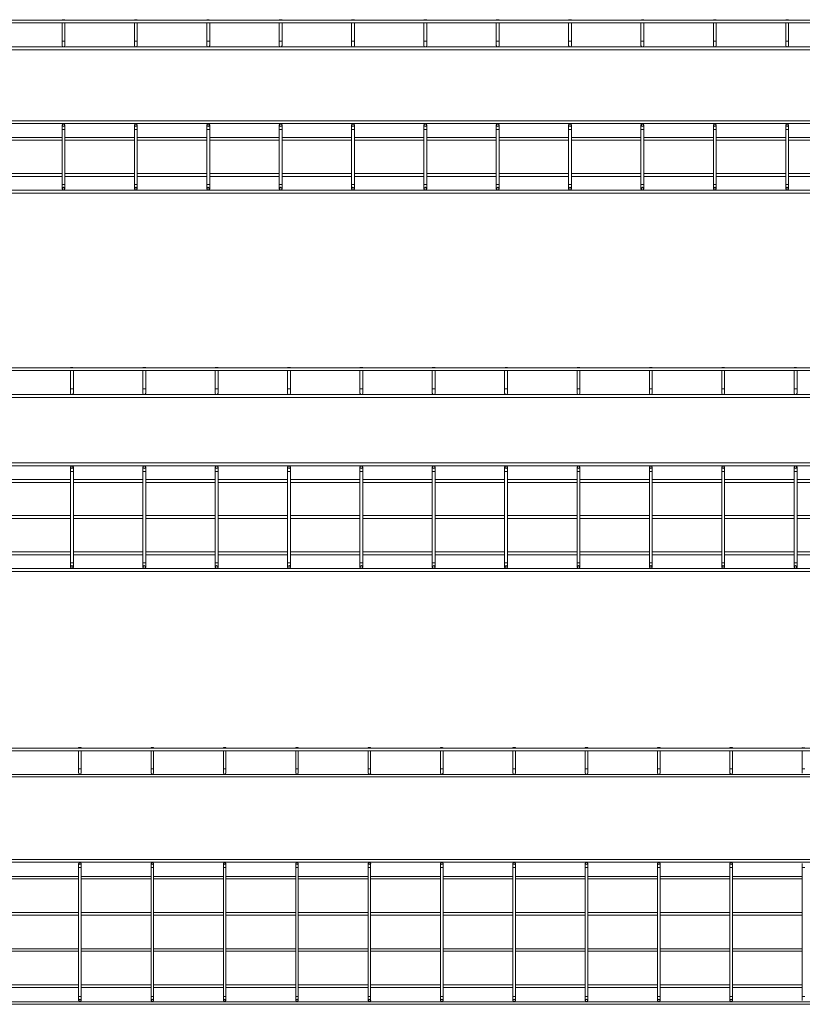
# Model space of a CAD drawing. Header units: millimetres. Extents: x -505 to 3449, y -3134 to -108.
# Tile 5 of 6: x 1447 to 2529, y -1469 to -108. Entities that reach past the tile are written whole.
import ezdxf

# ---------------------------------------------------------------- set-up
doc = ezdxf.new("R2010")
doc.units = ezdxf.units.MM

msp = doc.modelspace()

# ---------------------------------------------------------------- linework, layer by layer
at = {"color": 7, "linetype": 'Continuous', "lineweight": 15}
for p, q in [((1506.3, -108.4), (1505.8, -108.9)), ((1506.3, -108.4), (1509.3, -108.4)), ((1509.8, -108.9), (1509.3, -108.4)), ((1606.3, -108.4), (1605.8, -108.9)), ((1606.3, -108.4), (1609.3, -108.4)), ((1609.8, -108.9), (1609.3, -108.4)), ((1706.3, -108.4), (1705.8, -108.9)), ((1706.3, -108.4), (1709.3, -108.4)), ((1709.8, -108.9), (1709.3, -108.4)), ((1806.3, -108.4), (1805.8, -108.9)), ((1806.3, -108.4), (1809.3, -108.4)), ((1809.8, -108.9), (1809.3, -108.4)), ((1906.3, -108.4), (1905.8, -108.9)), ((1906.3, -108.4), (1909.3, -108.4)), ((1909.8, -108.9), (1909.3, -108.4)), ((2006.3, -108.4), (2005.8, -108.9)), ((2006.3, -108.4), (2009.3, -108.4)), ((2009.8, -108.9), (2009.3, -108.4)), ((2106.3, -108.4), (2105.8, -108.9)), ((2106.3, -108.4), (2109.3, -108.4)), ((2109.8, -108.9), (2109.3, -108.4)), ((2206.3, -108.4), (2205.8, -108.9)), ((2206.3, -108.4), (2209.3, -108.4)), ((2209.8, -108.9), (2209.3, -108.4)), ((2306.3, -108.4), (2305.8, -108.9)), ((2306.3, -108.4), (2309.3, -108.4)), ((2309.8, -108.9), (2309.3, -108.4)), ((2406.3, -108.4), (2405.8, -108.9)), ((2406.3, -108.4), (2409.3, -108.4)), ((2409.8, -108.9), (2409.3, -108.4)), ((2506.3, -108.4), (2505.8, -108.9)), ((2506.3, -108.4), (2509.3, -108.4)), ((2509.8, -108.9), (2509.3, -108.4)), ((3411.8, -108.9), (403.8, -108.9)), ((403.8, -112.9), (3411.8, -112.9)), ((1505.8, -112.9), (1505.8, -137.9)), ((1509.8, -137.9), (1509.8, -112.9)), ((1605.8, -112.9), (1605.8, -137.9)), ((1609.8, -137.9), (1609.8, -112.9)), ((1705.8, -112.9), (1705.8, -137.9)), ((1709.8, -137.9), (1709.8, -112.9)), ((1805.8, -112.9), (1805.8, -137.9)), ((1809.8, -137.9), (1809.8, -112.9)), ((1905.8, -112.9), (1905.8, -137.9)), ((1909.8, -137.9), (1909.8, -112.9)), ((2005.8, -112.9), (2005.8, -137.9)), ((2009.8, -137.9), (2009.8, -112.9)), ((2105.8, -112.9), (2105.8, -137.9)), ((2109.8, -137.9), (2109.8, -112.9)), ((2205.8, -112.9), (2205.8, -137.9)), ((2209.8, -137.9), (2209.8, -112.9)), ((2305.8, -112.9), (2305.8, -137.9)), ((2309.8, -137.9), (2309.8, -112.9)), ((2405.8, -112.9), (2405.8, -137.9)), ((2409.8, -137.9), (2409.8, -112.9)), ((2505.8, -112.9), (2505.8, -137.9)), ((2509.8, -137.9), (2509.8, -112.9)), ((3411.8, -145.9), (403.8, -145.9)), ((1505.8, -137.9), (1505.8, -143.9)), ((1509.8, -143.9), (1509.8, -137.9)), ((1605.8, -137.9), (1605.8, -143.9)), ((1609.8, -143.9), (1609.8, -137.9)), ((1705.8, -137.9), (1705.8, -143.9)), ((1709.8, -143.9), (1709.8, -137.9)), ((1805.8, -137.9), (1805.8, -143.9)), ((1809.8, -143.9), (1809.8, -137.9)), ((1905.8, -137.9), (1905.8, -143.9)), ((1909.8, -143.9), (1909.8, -137.9)), ((2005.8, -137.9), (2005.8, -143.9)), ((2009.8, -143.9), (2009.8, -137.9)), ((2105.8, -137.9), (2105.8, -143.9)), ((2109.8, -143.9), (2109.8, -137.9)), ((2205.8, -137.9), (2205.8, -143.9)), ((2209.8, -143.9), (2209.8, -137.9)), ((2305.8, -137.9), (2305.8, -143.9)), ((2309.8, -143.9), (2309.8, -137.9)), ((2405.8, -137.9), (2405.8, -143.9)), ((2409.8, -143.9), (2409.8, -137.9)), ((2505.8, -137.9), (2505.8, -143.9)), ((2509.8, -143.9), (2509.8, -137.9)), ((403.8, -149.9), (3411.8, -149.9)), ((3411.8, -248.1), (403.8, -248.1)), ((403.8, -252.1), (3411.8, -252.1)), ((1505.8, -254.1), (1505.8, -260.1)), ((1509.8, -260.1), (1509.8, -254.1)), ((1605.8, -254.1), (1605.8, -260.1)), ((1609.8, -260.1), (1609.8, -254.1)), ((1705.8, -254.1), (1705.8, -260.1)), ((1709.8, -260.1), (1709.8, -254.1)), ((1805.8, -254.1), (1805.8, -260.1)), ((1809.8, -260.1), (1809.8, -254.1)), ((1905.8, -254.1), (1905.8, -260.1)), ((1909.8, -260.1), (1909.8, -254.1)), ((2005.8, -254.1), (2005.8, -260.1)), ((2009.8, -260.1), (2009.8, -254.1)), ((2105.8, -254.1), (2105.8, -260.1)), ((2109.8, -260.1), (2109.8, -254.1)), ((2205.8, -254.1), (2205.8, -260.1)), ((2209.8, -260.1), (2209.8, -254.1)), ((2305.8, -254.1), (2305.8, -260.1)), ((2309.8, -260.1), (2309.8, -254.1)), ((2405.8, -254.1), (2405.8, -260.1)), ((2409.8, -260.1), (2409.8, -254.1)), ((2505.8, -254.1), (2505.8, -260.1)), ((2509.8, -260.1), (2509.8, -254.1)), ((1505.8, -271.1), (1409.8, -271.1)), ((1505.8, -260.1), (1505.8, -336.1)), ((1509.8, -336.1), (1509.8, -260.1)), ((1605.8, -271.1), (1509.8, -271.1)), ((1605.8, -260.1), (1605.8, -336.1)), ((1609.8, -336.1), (1609.8, -260.1)), ((1705.8, -271.1), (1609.8, -271.1)), ((1705.8, -260.1), (1705.8, -336.1)), ((1709.8, -336.1), (1709.8, -260.1)), ((1805.8, -271.1), (1709.8, -271.1)), ((1805.8, -260.1), (1805.8, -336.1)), ((1809.8, -336.1), (1809.8, -260.1)), ((1905.8, -271.1), (1809.8, -271.1)), ((1905.8, -260.1), (1905.8, -336.1)), ((1909.8, -336.1), (1909.8, -260.1)), ((2005.8, -271.1), (1909.8, -271.1)), ((2005.8, -260.1), (2005.8, -336.1)), ((2009.8, -336.1), (2009.8, -260.1)), ((2105.8, -271.1), (2009.8, -271.1)), ((2105.8, -260.1), (2105.8, -336.1)), ((2109.8, -336.1), (2109.8, -260.1)), ((2205.8, -271.1), (2109.8, -271.1)), ((2205.8, -260.1), (2205.8, -336.1)), ((2209.8, -336.1), (2209.8, -260.1)), ((2305.8, -271.1), (2209.8, -271.1)), ((2305.8, -260.1), (2305.8, -336.1)), ((2309.8, -336.1), (2309.8, -260.1)), ((2405.8, -271.1), (2309.8, -271.1)), ((2405.8, -260.1), (2405.8, -336.1)), ((2409.8, -336.1), (2409.8, -260.1)), ((2505.8, -271.1), (2409.8, -271.1)), ((2505.8, -260.1), (2505.8, -336.1)), ((2509.8, -336.1), (2509.8, -260.1)), ((2605.8, -271.1), (2509.8, -271.1)), ((1409.8, -275.1), (1505.8, -275.1)), ((1509.8, -275.1), (1605.8, -275.1)), ((1609.8, -275.1), (1705.8, -275.1)), ((1709.8, -275.1), (1805.8, -275.1)), ((1809.8, -275.1), (1905.8, -275.1)), ((1909.8, -275.1), (2005.8, -275.1)), ((2009.8, -275.1), (2105.8, -275.1)), ((2109.8, -275.1), (2205.8, -275.1)), ((2209.8, -275.1), (2305.8, -275.1)), ((2309.8, -275.1), (2405.8, -275.1)), ((2409.8, -275.1), (2505.8, -275.1)), ((2509.8, -275.1), (2605.8, -275.1)), ((1505.8, -321.1), (1409.8, -321.1)), ((1409.8, -325.1), (1505.8, -325.1)), ((1605.8, -321.1), (1509.8, -321.1)), ((1509.8, -325.1), (1605.8, -325.1)), ((1705.8, -321.1), (1609.8, -321.1)), ((1609.8, -325.1), (1705.8, -325.1)), ((1805.8, -321.1), (1709.8, -321.1)), ((1709.8, -325.1), (1805.8, -325.1)), ((1905.8, -321.1), (1809.8, -321.1)), ((1809.8, -325.1), (1905.8, -325.1)), ((2005.8, -321.1), (1909.8, -321.1)), ((1909.8, -325.1), (2005.8, -325.1)), ((2105.8, -321.1), (2009.8, -321.1)), ((2009.8, -325.1), (2105.8, -325.1)), ((2205.8, -321.1), (2109.8, -321.1)), ((2109.8, -325.1), (2205.8, -325.1)), ((2305.8, -321.1), (2209.8, -321.1)), ((2209.8, -325.1), (2305.8, -325.1)), ((2405.8, -321.1), (2309.8, -321.1)), ((2309.8, -325.1), (2405.8, -325.1)), ((2505.8, -321.1), (2409.8, -321.1)), ((2409.8, -325.1), (2505.8, -325.1)), ((2605.8, -321.1), (2509.8, -321.1)), ((2509.8, -325.1), (2605.8, -325.1)), ((1505.8, -336.1), (1505.8, -342.1)), ((1509.8, -342.1), (1509.8, -336.1)), ((1605.8, -336.1), (1605.8, -342.1)), ((1609.8, -342.1), (1609.8, -336.1)), ((1705.8, -336.1), (1705.8, -342.1)), ((1709.8, -342.1), (1709.8, -336.1)), ((1805.8, -336.1), (1805.8, -342.1)), ((1809.8, -342.1), (1809.8, -336.1)), ((1905.8, -336.1), (1905.8, -342.1)), ((1909.8, -342.1), (1909.8, -336.1)), ((2005.8, -336.1), (2005.8, -342.1)), ((2009.8, -342.1), (2009.8, -336.1)), ((2105.8, -336.1), (2105.8, -342.1)), ((2109.8, -342.1), (2109.8, -336.1)), ((2205.8, -336.1), (2205.8, -342.1)), ((2209.8, -342.1), (2209.8, -336.1)), ((2305.8, -336.1), (2305.8, -342.1)), ((2309.8, -342.1), (2309.8, -336.1)), ((2405.8, -336.1), (2405.8, -342.1)), ((2409.8, -342.1), (2409.8, -336.1)), ((2505.8, -336.1), (2505.8, -342.1)), ((2509.8, -342.1), (2509.8, -336.1)), ((3411.8, -344.1), (403.8, -344.1)), ((403.8, -348.1), (3411.8, -348.1)), ((3423.4, -589.4), (415.4, -589.4)), ((415.4, -593.4), (3423.4, -593.4)), ((1517.9, -588.9), (1517.4, -589.4)), ((1517.4, -593.4), (1517.4, -618.4)), ((1517.9, -588.9), (1520.9, -588.9)), ((1521.4, -589.4), (1520.9, -588.9)), ((1521.4, -618.4), (1521.4, -593.4)), ((1617.9, -588.9), (1617.4, -589.4)), ((1617.4, -593.4), (1617.4, -618.4)), ((1617.9, -588.9), (1620.9, -588.9)), ((1621.4, -589.4), (1620.9, -588.9)), ((1621.4, -618.4), (1621.4, -593.4)), ((1717.9, -588.9), (1717.4, -589.4)), ((1717.4, -593.4), (1717.4, -618.4)), ((1717.9, -588.9), (1720.9, -588.9)), ((1721.4, -589.4), (1720.9, -588.9)), ((1721.4, -618.4), (1721.4, -593.4)), ((1817.9, -588.9), (1817.4, -589.4)), ((1817.4, -593.4), (1817.4, -618.4)), ((1817.9, -588.9), (1820.9, -588.9)), ((1821.4, -589.4), (1820.9, -588.9)), ((1821.4, -618.4), (1821.4, -593.4)), ((1917.9, -588.9), (1917.4, -589.4)), ((1917.4, -593.4), (1917.4, -618.4)), ((1917.9, -588.9), (1920.9, -588.9)), ((1921.4, -589.4), (1920.9, -588.9)), ((1921.4, -618.4), (1921.4, -593.4)), ((2017.9, -588.9), (2017.4, -589.4)), ((2017.4, -593.4), (2017.4, -618.4)), ((2017.9, -588.9), (2020.9, -588.9)), ((2021.4, -589.4), (2020.9, -588.9)), ((2021.4, -618.4), (2021.4, -593.4)), ((2117.9, -588.9), (2117.4, -589.4)), ((2117.4, -593.4), (2117.4, -618.4)), ((2117.9, -588.9), (2120.9, -588.9)), ((2121.4, -589.4), (2120.9, -588.9)), ((2121.4, -618.4), (2121.4, -593.4)), ((2217.9, -588.9), (2217.4, -589.4)), ((2217.4, -593.4), (2217.4, -618.4)), ((2217.9, -588.9), (2220.9, -588.9)), ((2221.4, -589.4), (2220.9, -588.9)), ((2221.4, -618.4), (2221.4, -593.4)), ((2317.9, -588.9), (2317.4, -589.4)), ((2317.4, -593.4), (2317.4, -618.4)), ((2317.9, -588.9), (2320.9, -588.9)), ((2321.4, -589.4), (2320.9, -588.9)), ((2321.4, -618.4), (2321.4, -593.4)), ((2417.9, -588.9), (2417.4, -589.4)), ((2417.4, -593.4), (2417.4, -618.4)), ((2417.9, -588.9), (2420.9, -588.9)), ((2421.4, -589.4), (2420.9, -588.9)), ((2421.4, -618.4), (2421.4, -593.4)), ((2517.9, -588.9), (2517.4, -589.4)), ((2517.4, -593.4), (2517.4, -618.4)), ((2517.9, -588.9), (2520.9, -588.9)), ((2521.4, -589.4), (2520.9, -588.9)), ((2521.4, -618.4), (2521.4, -593.4)), ((1517.4, -618.4), (1517.4, -624.4)), ((1521.4, -624.4), (1521.4, -618.4)), ((1617.4, -618.4), (1617.4, -624.4)), ((1621.4, -624.4), (1621.4, -618.4)), ((1717.4, -618.4), (1717.4, -624.4)), ((1721.4, -624.4), (1721.4, -618.4)), ((1817.4, -618.4), (1817.4, -624.4)), ((1821.4, -624.4), (1821.4, -618.4)), ((1917.4, -618.4), (1917.4, -624.4)), ((1921.4, -624.4), (1921.4, -618.4)), ((2017.4, -618.4), (2017.4, -624.4)), ((2021.4, -624.4), (2021.4, -618.4)), ((2117.4, -618.4), (2117.4, -624.4)), ((2121.4, -624.4), (2121.4, -618.4)), ((2217.4, -618.4), (2217.4, -624.4)), ((2221.4, -624.4), (2221.4, -618.4)), ((2317.4, -618.4), (2317.4, -624.4)), ((2321.4, -624.4), (2321.4, -618.4)), ((2417.4, -618.4), (2417.4, -624.4)), ((2421.4, -624.4), (2421.4, -618.4)), ((2517.4, -618.4), (2517.4, -624.4)), ((2521.4, -624.4), (2521.4, -618.4)), ((3423.4, -626.4), (415.4, -626.4)), ((415.4, -630.4), (3423.4, -630.4)), ((3423.4, -720.9), (415.4, -720.9)), ((415.4, -724.9), (3423.4, -724.9)), ((1517.4, -726.9), (1517.4, -732.9)), ((1517.4, -732.9), (1517.4, -858.9)), ((1521.4, -732.9), (1521.4, -726.9)), ((1521.4, -858.9), (1521.4, -732.9)), ((1617.4, -726.9), (1617.4, -732.9)), ((1617.4, -732.9), (1617.4, -858.9)), ((1621.4, -732.9), (1621.4, -726.9)), ((1621.4, -858.9), (1621.4, -732.9)), ((1717.4, -726.9), (1717.4, -732.9)), ((1717.4, -732.9), (1717.4, -858.9)), ((1721.4, -732.9), (1721.4, -726.9)), ((1721.4, -858.9), (1721.4, -732.9)), ((1817.4, -726.9), (1817.4, -732.9)), ((1817.4, -732.9), (1817.4, -858.9)), ((1821.4, -732.9), (1821.4, -726.9)), ((1821.4, -858.9), (1821.4, -732.9)), ((1917.4, -726.9), (1917.4, -732.9)), ((1917.4, -732.9), (1917.4, -858.9)), ((1921.4, -732.9), (1921.4, -726.9)), ((1921.4, -858.9), (1921.4, -732.9)), ((2017.4, -726.9), (2017.4, -732.9)), ((2017.4, -732.9), (2017.4, -858.9)), ((2021.4, -732.9), (2021.4, -726.9)), ((2021.4, -858.9), (2021.4, -732.9)), ((2117.4, -726.9), (2117.4, -732.9)), ((2117.4, -732.9), (2117.4, -858.9)), ((2121.4, -732.9), (2121.4, -726.9)), ((2121.4, -858.9), (2121.4, -732.9)), ((2217.4, -726.9), (2217.4, -732.9)), ((2217.4, -732.9), (2217.4, -858.9)), ((2221.4, -732.9), (2221.4, -726.9)), ((2221.4, -858.9), (2221.4, -732.9)), ((2317.4, -726.9), (2317.4, -732.9)), ((2317.4, -732.9), (2317.4, -858.9)), ((2321.4, -732.9), (2321.4, -726.9)), ((2321.4, -858.9), (2321.4, -732.9)), ((2417.4, -726.9), (2417.4, -732.9)), ((2417.4, -732.9), (2417.4, -858.9)), ((2421.4, -732.9), (2421.4, -726.9)), ((2421.4, -858.9), (2421.4, -732.9)), ((2517.4, -726.9), (2517.4, -732.9)), ((2517.4, -732.9), (2517.4, -858.9)), ((2521.4, -732.9), (2521.4, -726.9)), ((2521.4, -858.9), (2521.4, -732.9)), ((1517.4, -743.9), (1421.4, -743.9)), ((1421.4, -747.9), (1517.4, -747.9)), ((1617.4, -743.9), (1521.4, -743.9)), ((1521.4, -747.9), (1617.4, -747.9)), ((1717.4, -743.9), (1621.4, -743.9)), ((1621.4, -747.9), (1717.4, -747.9)), ((1817.4, -743.9), (1721.4, -743.9)), ((1721.4, -747.9), (1817.4, -747.9)), ((1917.4, -743.9), (1821.4, -743.9)), ((1821.4, -747.9), (1917.4, -747.9)), ((2017.4, -743.9), (1921.4, -743.9)), ((1921.4, -747.9), (2017.4, -747.9)), ((2117.4, -743.9), (2021.4, -743.9)), ((2021.4, -747.9), (2117.4, -747.9)), ((2217.4, -743.9), (2121.4, -743.9)), ((2121.4, -747.9), (2217.4, -747.9)), ((2317.4, -743.9), (2221.4, -743.9)), ((2221.4, -747.9), (2317.4, -747.9)), ((2417.4, -743.9), (2321.4, -743.9)), ((2321.4, -747.9), (2417.4, -747.9)), ((2517.4, -743.9), (2421.4, -743.9)), ((2421.4, -747.9), (2517.4, -747.9)), ((2617.4, -743.9), (2521.4, -743.9)), ((2521.4, -747.9), (2617.4, -747.9)), ((1517.4, -793.9), (1421.4, -793.9)), ((1421.4, -797.9), (1517.4, -797.9)), ((1617.4, -793.9), (1521.4, -793.9)), ((1521.4, -797.9), (1617.4, -797.9)), ((1717.4, -793.9), (1621.4, -793.9)), ((1621.4, -797.9), (1717.4, -797.9)), ((1817.4, -793.9), (1721.4, -793.9)), ((1721.4, -797.9), (1817.4, -797.9)), ((1917.4, -793.9), (1821.4, -793.9)), ((1821.4, -797.9), (1917.4, -797.9)), ((2017.4, -793.9), (1921.4, -793.9)), ((1921.4, -797.9), (2017.4, -797.9)), ((2117.4, -793.9), (2021.4, -793.9)), ((2021.4, -797.9), (2117.4, -797.9)), ((2217.4, -793.9), (2121.4, -793.9)), ((2121.4, -797.9), (2217.4, -797.9)), ((2317.4, -793.9), (2221.4, -793.9)), ((2221.4, -797.9), (2317.4, -797.9)), ((2417.4, -793.9), (2321.4, -793.9)), ((2321.4, -797.9), (2417.4, -797.9)), ((2517.4, -793.9), (2421.4, -793.9)), ((2421.4, -797.9), (2517.4, -797.9)), ((2617.4, -793.9), (2521.4, -793.9)), ((2521.4, -797.9), (2617.4, -797.9)), ((1517.4, -843.9), (1421.4, -843.9)), ((1421.4, -847.9), (1517.4, -847.9)), ((1617.4, -843.9), (1521.4, -843.9)), ((1521.4, -847.9), (1617.4, -847.9)), ((1717.4, -843.9), (1621.4, -843.9)), ((1621.4, -847.9), (1717.4, -847.9)), ((1817.4, -843.9), (1721.4, -843.9)), ((1721.4, -847.9), (1817.4, -847.9)), ((1917.4, -843.9), (1821.4, -843.9)), ((1821.4, -847.9), (1917.4, -847.9)), ((2017.4, -843.9), (1921.4, -843.9)), ((1921.4, -847.9), (2017.4, -847.9)), ((2117.4, -843.9), (2021.4, -843.9)), ((2021.4, -847.9), (2117.4, -847.9)), ((2217.4, -843.9), (2121.4, -843.9)), ((2121.4, -847.9), (2217.4, -847.9)), ((2317.4, -843.9), (2221.4, -843.9)), ((2221.4, -847.9), (2317.4, -847.9)), ((2417.4, -843.9), (2321.4, -843.9)), ((2321.4, -847.9), (2417.4, -847.9)), ((2517.4, -843.9), (2421.4, -843.9)), ((2421.4, -847.9), (2517.4, -847.9)), ((2617.4, -843.9), (2521.4, -843.9)), ((2521.4, -847.9), (2617.4, -847.9)), ((3423.4, -866.9), (415.4, -866.9)), ((415.4, -870.9), (3423.4, -870.9)), ((1517.4, -858.9), (1517.4, -864.9)), ((1521.4, -864.9), (1521.4, -858.9)), ((1617.4, -858.9), (1617.4, -864.9)), ((1621.4, -864.9), (1621.4, -858.9)), ((1717.4, -858.9), (1717.4, -864.9)), ((1721.4, -864.9), (1721.4, -858.9)), ((1817.4, -858.9), (1817.4, -864.9)), ((1821.4, -864.9), (1821.4, -858.9)), ((1917.4, -858.9), (1917.4, -864.9)), ((1921.4, -864.9), (1921.4, -858.9)), ((2017.4, -858.9), (2017.4, -864.9)), ((2021.4, -864.9), (2021.4, -858.9)), ((2117.4, -858.9), (2117.4, -864.9)), ((2121.4, -864.9), (2121.4, -858.9)), ((2217.4, -858.9), (2217.4, -864.9)), ((2221.4, -864.9), (2221.4, -858.9)), ((2317.4, -858.9), (2317.4, -864.9)), ((2321.4, -864.9), (2321.4, -858.9)), ((2417.4, -858.9), (2417.4, -864.9)), ((2421.4, -864.9), (2421.4, -858.9)), ((2517.4, -858.9), (2517.4, -864.9)), ((2521.4, -864.9), (2521.4, -858.9)), ((3434.5, -1115.3), (426.5, -1115.3)), ((1529.2, -1114.5), (1528.7, -1115)), ((1528.7, -1115), (1528.7, -1115.3)), ((1532.2, -1115), (1528.7, -1115)), ((1529.2, -1114.5), (1531.7, -1114.5)), ((1532.2, -1115), (1531.7, -1114.5)), ((1532.2, -1115.3), (1532.2, -1115)), ((1629.2, -1114.5), (1628.7, -1115)), ((1628.7, -1115), (1628.7, -1115.3)), ((1632.2, -1115), (1628.7, -1115)), ((1629.2, -1114.5), (1631.7, -1114.5)), ((1632.2, -1115), (1631.7, -1114.5)), ((1632.2, -1115.3), (1632.2, -1115)), ((1729.2, -1114.5), (1728.7, -1115)), ((1728.7, -1115), (1728.7, -1115.3)), ((1732.2, -1115), (1728.7, -1115)), ((1729.2, -1114.5), (1731.7, -1114.5)), ((1732.2, -1115), (1731.7, -1114.5)), ((1732.2, -1115.3), (1732.2, -1115)), ((1829.2, -1114.5), (1828.7, -1115)), ((1828.7, -1115), (1828.7, -1115.3)), ((1832.2, -1115), (1828.7, -1115)), ((1829.2, -1114.5), (1831.7, -1114.5)), ((1832.2, -1115), (1831.7, -1114.5)), ((1832.2, -1115.3), (1832.2, -1115)), ((1929.2, -1114.5), (1928.7, -1115)), ((1928.7, -1115), (1928.7, -1115.3)), ((1932.2, -1115), (1928.7, -1115)), ((1929.2, -1114.5), (1931.7, -1114.5)), ((1932.2, -1115), (1931.7, -1114.5)), ((1932.2, -1115.3), (1932.2, -1115)), ((2029.2, -1114.5), (2028.7, -1115)), ((2028.7, -1115), (2028.7, -1115.3)), ((2032.2, -1115), (2028.7, -1115)), ((2029.2, -1114.5), (2031.7, -1114.5)), ((2032.2, -1115), (2031.7, -1114.5)), ((2032.2, -1115.3), (2032.2, -1115)), ((2129.2, -1114.5), (2128.7, -1115)), ((2128.7, -1115), (2128.7, -1115.3)), ((2132.2, -1115), (2128.7, -1115)), ((2129.2, -1114.5), (2131.7, -1114.5)), ((2132.2, -1115), (2131.7, -1114.5)), ((2132.2, -1115.3), (2132.2, -1115)), ((2229.2, -1114.5), (2228.7, -1115)), ((2228.7, -1115), (2228.7, -1115.3)), ((2232.2, -1115), (2228.7, -1115)), ((2229.2, -1114.5), (2231.7, -1114.5)), ((2232.2, -1115), (2231.7, -1114.5)), ((2232.2, -1115.3), (2232.2, -1115)), ((2329.2, -1114.5), (2328.7, -1115)), ((2328.7, -1115), (2328.7, -1115.3)), ((2332.2, -1115), (2328.7, -1115)), ((2329.2, -1114.5), (2331.7, -1114.5)), ((2332.2, -1115), (2331.7, -1114.5)), ((2332.2, -1115.3), (2332.2, -1115)), ((2429.2, -1114.5), (2428.7, -1115)), ((2428.7, -1115), (2428.7, -1115.3)), ((2432.2, -1115), (2428.7, -1115)), ((2429.2, -1114.5), (2431.7, -1114.5)), ((2432.2, -1115), (2431.7, -1114.5)), ((2432.2, -1115.3), (2432.2, -1115)), ((2529.2, -1114.5), (2528.7, -1115)), ((2528.7, -1115), (2528.7, -1115.3)), ((2532.2, -1115), (2528.7, -1115)), ((426.5, -1118.8), (3434.5, -1118.8)), ((1528.7, -1118.8), (1528.7, -1144)), ((1532.2, -1144), (1532.2, -1118.8)), ((1628.7, -1118.8), (1628.7, -1144)), ((1632.2, -1144), (1632.2, -1118.8)), ((1728.7, -1118.8), (1728.7, -1144)), ((1732.2, -1144), (1732.2, -1118.8)), ((1828.7, -1118.8), (1828.7, -1144)), ((1832.2, -1144), (1832.2, -1118.8)), ((1928.7, -1118.8), (1928.7, -1144)), ((1932.2, -1144), (1932.2, -1118.8)), ((2028.7, -1118.8), (2028.7, -1144)), ((2032.2, -1144), (2032.2, -1118.8)), ((2128.7, -1118.8), (2128.7, -1144)), ((2132.2, -1144), (2132.2, -1118.8)), ((2228.7, -1118.8), (2228.7, -1144)), ((2232.2, -1144), (2232.2, -1118.8)), ((2328.7, -1118.8), (2328.7, -1144)), ((2332.2, -1144), (2332.2, -1118.8)), ((2428.7, -1118.8), (2428.7, -1144)), ((2432.2, -1144), (2432.2, -1118.8)), ((2528.7, -1118.8), (2528.7, -1144)), ((3434.5, -1151.5), (426.5, -1151.5)), ((426.5, -1155), (3434.5, -1155)), ((1528.7, -1144), (1528.7, -1149.7)), ((1532.2, -1149.7), (1532.2, -1144)), ((1628.7, -1144), (1628.7, -1149.7)), ((1632.2, -1149.7), (1632.2, -1144)), ((1728.7, -1144), (1728.7, -1149.7)), ((1732.2, -1149.7), (1732.2, -1144)), ((1828.7, -1144), (1828.7, -1149.7)), ((1832.2, -1149.7), (1832.2, -1144)), ((1928.7, -1144), (1928.7, -1149.7)), ((1932.2, -1149.7), (1932.2, -1144)), ((2028.7, -1144), (2028.7, -1149.7)), ((2032.2, -1149.7), (2032.2, -1144)), ((2128.7, -1144), (2128.7, -1149.7)), ((2132.2, -1149.7), (2132.2, -1144)), ((2228.7, -1144), (2228.7, -1149.7)), ((2232.2, -1149.7), (2232.2, -1144)), ((2328.7, -1144), (2328.7, -1149.7)), ((2332.2, -1149.7), (2332.2, -1144)), ((2428.7, -1144), (2428.7, -1149.7)), ((2432.2, -1149.7), (2432.2, -1144)), ((2528.7, -1144), (2528.7, -1149.7)), ((3434.5, -1269.3), (426.5, -1269.3)), ((426.5, -1272.8), (3434.5, -1272.8)), ((1528.7, -1274.5), (1528.7, -1280.3)), ((1532.2, -1280.3), (1532.2, -1274.5)), ((1628.7, -1274.5), (1628.7, -1280.3)), ((1632.2, -1280.3), (1632.2, -1274.5)), ((1728.7, -1274.5), (1728.7, -1280.3)), ((1732.2, -1280.3), (1732.2, -1274.5)), ((1828.7, -1274.5), (1828.7, -1280.3)), ((1832.2, -1280.3), (1832.2, -1274.5)), ((1928.7, -1274.5), (1928.7, -1280.3)), ((1932.2, -1280.3), (1932.2, -1274.5)), ((2028.7, -1274.5), (2028.7, -1280.3)), ((2032.2, -1280.3), (2032.2, -1274.5)), ((2128.7, -1274.5), (2128.7, -1280.3)), ((2132.2, -1280.3), (2132.2, -1274.5)), ((2228.7, -1274.5), (2228.7, -1280.3)), ((2232.2, -1280.3), (2232.2, -1274.5)), ((2328.7, -1274.5), (2328.7, -1280.3)), ((2332.2, -1280.3), (2332.2, -1274.5)), ((2428.7, -1274.5), (2428.7, -1280.3)), ((2432.2, -1280.3), (2432.2, -1274.5)), ((2528.7, -1274.5), (2528.7, -1280.3)), ((1528.7, -1292.5), (1432.2, -1292.5)), ((1528.7, -1280.3), (1528.7, -1458.3)), ((1532.2, -1458.3), (1532.2, -1280.3)), ((1628.7, -1292.5), (1532.2, -1292.5)), ((1628.7, -1280.3), (1628.7, -1458.3)), ((1632.2, -1458.3), (1632.2, -1280.3)), ((1728.7, -1292.5), (1632.2, -1292.5)), ((1728.7, -1280.3), (1728.7, -1458.3)), ((1732.2, -1458.3), (1732.2, -1280.3)), ((1828.7, -1292.5), (1732.2, -1292.5)), ((1828.7, -1280.3), (1828.7, -1458.3)), ((1832.2, -1458.3), (1832.2, -1280.3)), ((1928.7, -1292.5), (1832.2, -1292.5)), ((1928.7, -1280.3), (1928.7, -1458.3)), ((1932.2, -1458.3), (1932.2, -1280.3)), ((2028.7, -1292.5), (1932.2, -1292.5)), ((2028.7, -1280.3), (2028.7, -1458.3)), ((2032.2, -1458.3), (2032.2, -1280.3)), ((2128.7, -1292.5), (2032.2, -1292.5)), ((2128.7, -1280.3), (2128.7, -1458.3)), ((2132.2, -1458.3), (2132.2, -1280.3)), ((2228.7, -1292.5), (2132.2, -1292.5)), ((2228.7, -1280.3), (2228.7, -1458.3)), ((2232.2, -1458.3), (2232.2, -1280.3)), ((2328.7, -1292.5), (2232.2, -1292.5)), ((2328.7, -1280.3), (2328.7, -1458.3)), ((2332.2, -1458.3), (2332.2, -1280.3)), ((2428.7, -1292.5), (2332.2, -1292.5)), ((2428.7, -1280.3), (2428.7, -1458.3)), ((2432.2, -1458.3), (2432.2, -1280.3)), ((2528.7, -1292.5), (2432.2, -1292.5)), ((2528.7, -1280.3), (2528.7, -1458.3)), ((1432.2, -1296), (1528.7, -1296)), ((1532.2, -1296), (1628.7, -1296)), ((1632.2, -1296), (1728.7, -1296)), ((1732.2, -1296), (1828.7, -1296)), ((1832.2, -1296), (1928.7, -1296)), ((1932.2, -1296), (2028.7, -1296)), ((2032.2, -1296), (2128.7, -1296)), ((2132.2, -1296), (2228.7, -1296)), ((2232.2, -1296), (2328.7, -1296)), ((2332.2, -1296), (2428.7, -1296)), ((2432.2, -1296), (2528.7, -1296)), ((1528.7, -1342.5), (1432.2, -1342.5)), ((1432.2, -1346), (1528.7, -1346)), ((1628.7, -1342.5), (1532.2, -1342.5)), ((1532.2, -1346), (1628.7, -1346)), ((1728.7, -1342.5), (1632.2, -1342.5)), ((1632.2, -1346), (1728.7, -1346)), ((1828.7, -1342.5), (1732.2, -1342.5)), ((1732.2, -1346), (1828.7, -1346)), ((1928.7, -1342.5), (1832.2, -1342.5)), ((1832.2, -1346), (1928.7, -1346)), ((2028.7, -1342.5), (1932.2, -1342.5)), ((1932.2, -1346), (2028.7, -1346)), ((2128.7, -1342.5), (2032.2, -1342.5)), ((2032.2, -1346), (2128.7, -1346)), ((2228.7, -1342.5), (2132.2, -1342.5)), ((2132.2, -1346), (2228.7, -1346)), ((2328.7, -1342.5), (2232.2, -1342.5)), ((2232.2, -1346), (2328.7, -1346)), ((2428.7, -1342.5), (2332.2, -1342.5)), ((2332.2, -1346), (2428.7, -1346)), ((2528.7, -1342.5), (2432.2, -1342.5)), ((2432.2, -1346), (2528.7, -1346)), ((1528.7, -1392.5), (1432.2, -1392.5)), ((1432.2, -1396), (1528.7, -1396)), ((1628.7, -1392.5), (1532.2, -1392.5)), ((1532.2, -1396), (1628.7, -1396)), ((1728.7, -1392.5), (1632.2, -1392.5)), ((1632.2, -1396), (1728.7, -1396)), ((1828.7, -1392.5), (1732.2, -1392.5)), ((1732.2, -1396), (1828.7, -1396)), ((1928.7, -1392.5), (1832.2, -1392.5)), ((1832.2, -1396), (1928.7, -1396)), ((2028.7, -1392.5), (1932.2, -1392.5)), ((1932.2, -1396), (2028.7, -1396)), ((2128.7, -1392.5), (2032.2, -1392.5)), ((2032.2, -1396), (2128.7, -1396)), ((2228.7, -1392.5), (2132.2, -1392.5)), ((2132.2, -1396), (2228.7, -1396)), ((2328.7, -1392.5), (2232.2, -1392.5)), ((2232.2, -1396), (2328.7, -1396)), ((2428.7, -1392.5), (2332.2, -1392.5)), ((2332.2, -1396), (2428.7, -1396)), ((2528.7, -1392.5), (2432.2, -1392.5)), ((2432.2, -1396), (2528.7, -1396)), ((1528.7, -1442.5), (1432.2, -1442.5)), ((1628.7, -1442.5), (1532.2, -1442.5)), ((1728.7, -1442.5), (1632.2, -1442.5)), ((1828.7, -1442.5), (1732.2, -1442.5)), ((1928.7, -1442.5), (1832.2, -1442.5)), ((2028.7, -1442.5), (1932.2, -1442.5)), ((2128.7, -1442.5), (2032.2, -1442.5)), ((2228.7, -1442.5), (2132.2, -1442.5)), ((2328.7, -1442.5), (2232.2, -1442.5)), ((2428.7, -1442.5), (2332.2, -1442.5)), ((2528.7, -1442.5), (2432.2, -1442.5)), ((1432.2, -1446), (1528.7, -1446)), ((1532.2, -1446), (1628.7, -1446)), ((1632.2, -1446), (1728.7, -1446)), ((1732.2, -1446), (1828.7, -1446)), ((1832.2, -1446), (1928.7, -1446)), ((1932.2, -1446), (2028.7, -1446)), ((2032.2, -1446), (2128.7, -1446)), ((2132.2, -1446), (2228.7, -1446)), ((2232.2, -1446), (2328.7, -1446)), ((2332.2, -1446), (2428.7, -1446)), ((2432.2, -1446), (2528.7, -1446)), ((3434.5, -1465.8), (426.5, -1465.8)), ((426.5, -1469.3), (3434.5, -1469.3)), ((1528.7, -1458.3), (1528.7, -1464)), ((1532.2, -1464), (1532.2, -1458.3)), ((1628.7, -1458.3), (1628.7, -1464)), ((1632.2, -1464), (1632.2, -1458.3)), ((1728.7, -1458.3), (1728.7, -1464)), ((1732.2, -1464), (1732.2, -1458.3)), ((1828.7, -1458.3), (1828.7, -1464)), ((1832.2, -1464), (1832.2, -1458.3)), ((1928.7, -1458.3), (1928.7, -1464)), ((1932.2, -1464), (1932.2, -1458.3)), ((2028.7, -1458.3), (2028.7, -1464)), ((2032.2, -1464), (2032.2, -1458.3)), ((2128.7, -1458.3), (2128.7, -1464)), ((2132.2, -1464), (2132.2, -1458.3)), ((2228.7, -1458.3), (2228.7, -1464)), ((2232.2, -1464), (2232.2, -1458.3)), ((2328.7, -1458.3), (2328.7, -1464)), ((2332.2, -1464), (2332.2, -1458.3)), ((2428.7, -1458.3), (2428.7, -1464)), ((2432.2, -1464), (2432.2, -1458.3)), ((2528.7, -1458.3), (2528.7, -1464))]:
    msp.add_line(p, q, dxfattribs=at)
at = {"color": 8, "linetype": 'Continuous', "lineweight": 15}
for p, q in [((1509.8, -137.9), (1505.8, -137.9)), ((1609.8, -137.9), (1605.8, -137.9)), ((1709.8, -137.9), (1705.8, -137.9)), ((1809.8, -137.9), (1805.8, -137.9)), ((1909.8, -137.9), (1905.8, -137.9)), ((2009.8, -137.9), (2005.8, -137.9)), ((2109.8, -137.9), (2105.8, -137.9)), ((2209.8, -137.9), (2205.8, -137.9)), ((2309.8, -137.9), (2305.8, -137.9)), ((2409.8, -137.9), (2405.8, -137.9)), ((2509.8, -137.9), (2505.8, -137.9)), ((1505.8, -260.1), (1509.8, -260.1)), ((1605.8, -260.1), (1609.8, -260.1)), ((1705.8, -260.1), (1709.8, -260.1)), ((1805.8, -260.1), (1809.8, -260.1)), ((1905.8, -260.1), (1909.8, -260.1)), ((2005.8, -260.1), (2009.8, -260.1)), ((2105.8, -260.1), (2109.8, -260.1)), ((2205.8, -260.1), (2209.8, -260.1)), ((2305.8, -260.1), (2309.8, -260.1)), ((2405.8, -260.1), (2409.8, -260.1)), ((2505.8, -260.1), (2509.8, -260.1)), ((1505.8, -336.1), (1509.8, -336.1)), ((1605.8, -336.1), (1609.8, -336.1)), ((1705.8, -336.1), (1709.8, -336.1)), ((1805.8, -336.1), (1809.8, -336.1)), ((1905.8, -336.1), (1909.8, -336.1)), ((2005.8, -336.1), (2009.8, -336.1)), ((2105.8, -336.1), (2109.8, -336.1)), ((2205.8, -336.1), (2209.8, -336.1)), ((2305.8, -336.1), (2309.8, -336.1)), ((2405.8, -336.1), (2409.8, -336.1)), ((2505.8, -336.1), (2509.8, -336.1)), ((1521.4, -618.4), (1517.4, -618.4)), ((1621.4, -618.4), (1617.4, -618.4)), ((1721.4, -618.4), (1717.4, -618.4)), ((1821.4, -618.4), (1817.4, -618.4)), ((1921.4, -618.4), (1917.4, -618.4)), ((2021.4, -618.4), (2017.4, -618.4)), ((2121.4, -618.4), (2117.4, -618.4)), ((2221.4, -618.4), (2217.4, -618.4)), ((2321.4, -618.4), (2317.4, -618.4)), ((2421.4, -618.4), (2417.4, -618.4)), ((2521.4, -618.4), (2517.4, -618.4)), ((1517.4, -732.9), (1521.4, -732.9)), ((1617.4, -732.9), (1621.4, -732.9)), ((1717.4, -732.9), (1721.4, -732.9)), ((1817.4, -732.9), (1821.4, -732.9)), ((1917.4, -732.9), (1921.4, -732.9)), ((2017.4, -732.9), (2021.4, -732.9)), ((2117.4, -732.9), (2121.4, -732.9)), ((2217.4, -732.9), (2221.4, -732.9)), ((2317.4, -732.9), (2321.4, -732.9)), ((2417.4, -732.9), (2421.4, -732.9)), ((2517.4, -732.9), (2521.4, -732.9)), ((1517.4, -858.9), (1521.4, -858.9)), ((1617.4, -858.9), (1621.4, -858.9)), ((1717.4, -858.9), (1721.4, -858.9)), ((1817.4, -858.9), (1821.4, -858.9)), ((1917.4, -858.9), (1921.4, -858.9)), ((2017.4, -858.9), (2021.4, -858.9)), ((2117.4, -858.9), (2121.4, -858.9)), ((2217.4, -858.9), (2221.4, -858.9)), ((2317.4, -858.9), (2321.4, -858.9)), ((2417.4, -858.9), (2421.4, -858.9)), ((2517.4, -858.9), (2521.4, -858.9)), ((1532.2, -1144), (1528.7, -1144)), ((1632.2, -1144), (1628.7, -1144)), ((1732.2, -1144), (1728.7, -1144)), ((1832.2, -1144), (1828.7, -1144)), ((1932.2, -1144), (1928.7, -1144)), ((2032.2, -1144), (2028.7, -1144)), ((2132.2, -1144), (2128.7, -1144)), ((2232.2, -1144), (2228.7, -1144)), ((2332.2, -1144), (2328.7, -1144)), ((2432.2, -1144), (2428.7, -1144)), ((2532.2, -1144), (2528.7, -1144)), ((1528.7, -1280.3), (1532.2, -1280.3)), ((1628.7, -1280.3), (1632.2, -1280.3)), ((1728.7, -1280.3), (1732.2, -1280.3)), ((1828.7, -1280.3), (1832.2, -1280.3)), ((1928.7, -1280.3), (1932.2, -1280.3)), ((2028.7, -1280.3), (2032.2, -1280.3)), ((2128.7, -1280.3), (2132.2, -1280.3)), ((2228.7, -1280.3), (2232.2, -1280.3)), ((2328.7, -1280.3), (2332.2, -1280.3)), ((2428.7, -1280.3), (2432.2, -1280.3)), ((2528.7, -1280.3), (2532.2, -1280.3)), ((1528.7, -1458.3), (1532.2, -1458.3)), ((1628.7, -1458.3), (1632.2, -1458.3)), ((1728.7, -1458.3), (1732.2, -1458.3)), ((1828.7, -1458.3), (1832.2, -1458.3)), ((1928.7, -1458.3), (1932.2, -1458.3)), ((2028.7, -1458.3), (2032.2, -1458.3)), ((2128.7, -1458.3), (2132.2, -1458.3)), ((2228.7, -1458.3), (2232.2, -1458.3)), ((2328.7, -1458.3), (2332.2, -1458.3)), ((2428.7, -1458.3), (2432.2, -1458.3)), ((2528.7, -1458.3), (2532.2, -1458.3))]:
    msp.add_line(p, q, dxfattribs=at)
at = {"color": 7, "linetype": 'Continuous', "lineweight": 15}
for centre, radius in [((1507.8, -254.1), 2), ((1507.8, -254.1), 1.5), ((1607.8, -254.1), 2), ((1607.8, -254.1), 1.5), ((1707.8, -254.1), 2), ((1707.8, -254.1), 1.5), ((1807.8, -254.1), 2), ((1807.8, -254.1), 1.5), ((1907.8, -254.1), 2), ((1907.8, -254.1), 1.5), ((2007.8, -254.1), 2), ((2007.8, -254.1), 1.5), ((2107.8, -254.1), 2), ((2107.8, -254.1), 1.5), ((2207.8, -254.1), 2), ((2207.8, -254.1), 1.5), ((2307.8, -254.1), 2), ((2307.8, -254.1), 1.5), ((2407.8, -254.1), 2), ((2407.8, -254.1), 1.5), ((2507.8, -254.1), 2), ((2507.8, -254.1), 1.5), ((1507.8, -342.1), 2), ((1607.8, -342.1), 2), ((1707.8, -342.1), 2), ((1807.8, -342.1), 2), ((1907.8, -342.1), 2), ((2007.8, -342.1), 2), ((2107.8, -342.1), 2), ((2207.8, -342.1), 2), ((2307.8, -342.1), 2), ((2407.8, -342.1), 2), ((2507.8, -342.1), 2), ((1507.8, -342.1), 1.5), ((1607.8, -342.1), 1.5), ((1707.8, -342.1), 1.5), ((1807.8, -342.1), 1.5), ((1907.8, -342.1), 1.5), ((2007.8, -342.1), 1.5), ((2107.8, -342.1), 1.5), ((2207.8, -342.1), 1.5), ((2307.8, -342.1), 1.5), ((2407.8, -342.1), 1.5), ((2507.8, -342.1), 1.5), ((1519.4, -726.9), 2), ((1519.4, -726.9), 1.5), ((1619.4, -726.9), 2), ((1619.4, -726.9), 1.5), ((1719.4, -726.9), 2), ((1719.4, -726.9), 1.5), ((1819.4, -726.9), 2), ((1819.4, -726.9), 1.5), ((1919.4, -726.9), 2), ((1919.4, -726.9), 1.5), ((2019.4, -726.9), 2), ((2019.4, -726.9), 1.5), ((2119.4, -726.9), 2), ((2119.4, -726.9), 1.5), ((2219.4, -726.9), 2), ((2219.4, -726.9), 1.5), ((2319.4, -726.9), 2), ((2319.4, -726.9), 1.5), ((2419.4, -726.9), 2), ((2419.4, -726.9), 1.5), ((2519.4, -726.9), 2), ((2519.4, -726.9), 1.5), ((1519.4, -864.9), 2), ((1519.4, -864.9), 1.5), ((1619.4, -864.9), 2), ((1619.4, -864.9), 1.5), ((1719.4, -864.9), 2), ((1719.4, -864.9), 1.5), ((1819.4, -864.9), 2), ((1819.4, -864.9), 1.5), ((1919.4, -864.9), 2), ((1919.4, -864.9), 1.5), ((2019.4, -864.9), 2), ((2019.4, -864.9), 1.5), ((2119.4, -864.9), 2), ((2119.4, -864.9), 1.5), ((2219.4, -864.9), 2), ((2219.4, -864.9), 1.5), ((2319.4, -864.9), 2), ((2319.4, -864.9), 1.5), ((2419.4, -864.9), 2), ((2419.4, -864.9), 1.5), ((2519.4, -864.9), 2), ((2519.4, -864.9), 1.5), ((1530.5, -1274.5), 1.75), ((1530.5, -1274.5), 1.25), ((1630.5, -1274.5), 1.75), ((1630.5, -1274.5), 1.25), ((1730.5, -1274.5), 1.75), ((1730.5, -1274.5), 1.25), ((1830.5, -1274.5), 1.75), ((1830.5, -1274.5), 1.25), ((1930.5, -1274.5), 1.75), ((1930.5, -1274.5), 1.25), ((2030.5, -1274.5), 1.75), ((2030.5, -1274.5), 1.25), ((2130.5, -1274.5), 1.75), ((2130.5, -1274.5), 1.25), ((2230.5, -1274.5), 1.75), ((2230.5, -1274.5), 1.25), ((2330.5, -1274.5), 1.75), ((2330.5, -1274.5), 1.25), ((2430.5, -1274.5), 1.75), ((2430.5, -1274.5), 1.25), ((1530.5, -1464), 1.75), ((1530.5, -1464), 1.25), ((1630.5, -1464), 1.75), ((1630.5, -1464), 1.25), ((1730.5, -1464), 1.75), ((1730.5, -1464), 1.25), ((1830.5, -1464), 1.75), ((1830.5, -1464), 1.25), ((1930.5, -1464), 1.75), ((1930.5, -1464), 1.25), ((2030.5, -1464), 1.75), ((2030.5, -1464), 1.25), ((2130.5, -1464), 1.75), ((2130.5, -1464), 1.25), ((2230.5, -1464), 1.75), ((2230.5, -1464), 1.25), ((2330.5, -1464), 1.75), ((2330.5, -1464), 1.25), ((2430.5, -1464), 1.75), ((2430.5, -1464), 1.25)]:
    msp.add_circle(centre, radius, dxfattribs=at)
for centre, radius, end in [((1507.8, -143.9), 2, 0), ((1607.8, -143.9), 2, 0), ((1707.8, -143.9), 2, 0), ((1807.8, -143.9), 2, 0), ((1907.8, -143.9), 2, 0), ((2007.8, -143.9), 2, 0), ((2107.8, -143.9), 2, 0), ((2207.8, -143.9), 2, 0), ((2307.8, -143.9), 2, 0), ((2407.8, -143.9), 2, 0), ((2507.8, -143.9), 2, 0), ((1519.4, -624.4), 2, 360), ((1619.4, -624.4), 2, 0), ((1719.4, -624.4), 2, 0), ((1819.4, -624.4), 2, 0), ((1919.4, -624.4), 2, 0), ((2019.4, -624.4), 2, 0), ((2119.4, -624.4), 2, 0), ((2219.4, -624.4), 2, 0), ((2319.4, -624.4), 2, 0), ((2419.4, -624.4), 2, 0), ((2519.4, -624.4), 2, 0), ((1530.5, -1149.7), 1.75, 0), ((1630.5, -1149.7), 1.75, 0), ((1730.5, -1149.7), 1.75, 0), ((1830.5, -1149.7), 1.75, 0), ((1930.5, -1149.7), 1.75, 0), ((2030.5, -1149.7), 1.75, 0), ((2130.5, -1149.7), 1.75, 0), ((2230.5, -1149.7), 1.75, 0), ((2330.5, -1149.7), 1.75, 0), ((2430.5, -1149.7), 1.75, 0)]:
    msp.add_arc(centre, radius, 180, end, dxfattribs=at)

doc.saveas('drawing.dxf')
